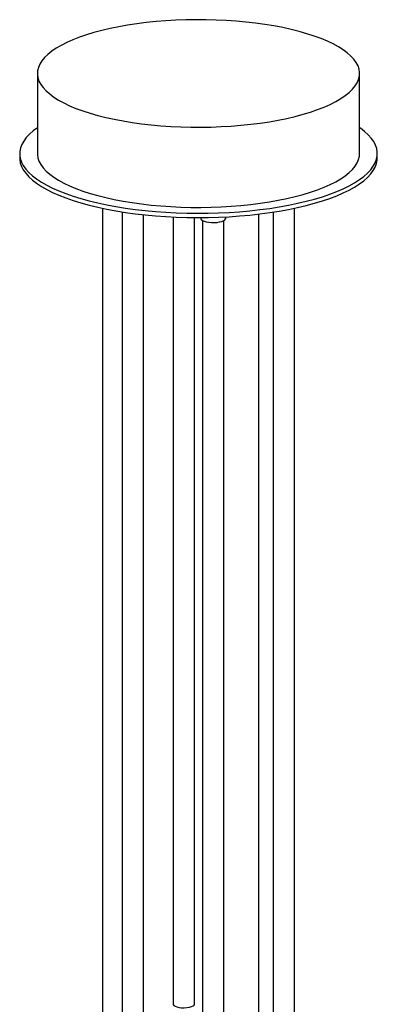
# Paper-space layout '_Dimétrica' of a CAD drawing. Header units: inches. Extents: x -19.1 to 22.7, y -16.8 to 40.9.
# Tile 2 of 2: x -3.9 to 3.9, y 19.3 to 40.9. Entities that reach past the tile are written whole.
import ezdxf

# ---------------------------------------------------------------- set-up
doc = ezdxf.new("R2010")
doc.units = ezdxf.units.IN
doc.header["$MEASUREMENT"] = 0

psp = doc.layouts.new('_Dimétrica')

# ---------------------------------------------------------------- linework, layer by layer
at = {"color": 7, "linetype": 'Continuous', "lineweight": 25}
for p, q in [((-3.545, 39.737), (-3.545, 37.974)), ((3.545, 37.974), (3.545, 39.737)), ((-3.935, 37.974), (-3.935, 37.879)), ((3.935, 37.879), (3.935, 37.974)), ((-2.114, 36.773), (-2.114, 0.329)), ((-1.683, 36.694), (-1.683, 18.22)), ((-1.211, 18.22), (-1.211, 36.631)), ((0.6, 36.551), (0.6, 36.583)), ((1.318, 36.643), (1.318, 0.517)), ((1.642, 36.687), (1.642, -0.144)), ((2.114, -0.144), (2.114, 36.773)), ((-0.561, 36.581), (-0.561, 19.275)), ((-0.088, 19.275), (-0.088, 36.568)), ((0.049, 36.568), (0.049, 36.551)), ((0.088, 36.503), (0.088, -0.568)), ((0.561, -0.568), (0.561, 36.503))]:
    psp.add_line(p, q, dxfattribs=at)
at = {"color": 7, "linetype": 'Continuous', "lineweight": 25, "flags": 128}
for points in [[(-1.253, 38.631), (-1.043, 38.607), (-0.828, 38.588), (-0.61, 38.573), (-0.389, 38.562), (-0.167, 38.556), (0.055, 38.555), (0.278, 38.559), (0.499, 38.567), (0.719, 38.58), (0.935, 38.597), (1.148, 38.619), (1.356, 38.645), (1.559, 38.676), (1.756, 38.71), (1.946, 38.749), (2.128, 38.792), (2.302, 38.838), (2.467, 38.888), (2.622, 38.941), (2.766, 38.998), (2.9, 39.057), (3.022, 39.119), (3.133, 39.184), (3.231, 39.25), (3.316, 39.319), (3.388, 39.389), (3.447, 39.461), (3.492, 39.533), (3.524, 39.607), (3.541, 39.681), (3.545, 39.755), (3.534, 39.829), (3.51, 39.903), (3.471, 39.976), (3.419, 40.048), (3.354, 40.119), (3.275, 40.189), (3.184, 40.257), (3.079, 40.322), (2.963, 40.385), (2.835, 40.446), (2.696, 40.504), (2.546, 40.559), (2.386, 40.611), (2.217, 40.659), (2.039, 40.703), (1.853, 40.744), (1.659, 40.781), (1.459, 40.814), (1.253, 40.842), (1.043, 40.866), (0.828, 40.886), (0.61, 40.901), (0.389, 40.911), (0.167, 40.917), (-0.055, 40.918), (-0.278, 40.915), (-0.499, 40.907), (-0.719, 40.894), (-0.935, 40.877), (-1.148, 40.855), (-1.356, 40.828), (-1.559, 40.798), (-1.756, 40.763), (-1.946, 40.724), (-2.128, 40.682), (-2.302, 40.635), (-2.467, 40.585), (-2.622, 40.532), (-2.766, 40.476), (-2.9, 40.416), (-3.022, 40.354), (-3.133, 40.29), (-3.231, 40.223), (-3.316, 40.155), (-3.388, 40.084), (-3.447, 40.013), (-3.492, 39.94), (-3.524, 39.866), (-3.541, 39.792), (-3.545, 39.718), (-3.534, 39.644), (-3.51, 39.57), (-3.471, 39.497), (-3.419, 39.425), (-3.354, 39.354), (-3.275, 39.285), (-3.184, 39.217), (-3.079, 39.151), (-2.963, 39.088), (-2.835, 39.027), (-2.696, 38.969), (-2.546, 38.914), (-2.386, 38.863), (-2.217, 38.815), (-2.039, 38.77), (-1.853, 38.729), (-1.659, 38.692), (-1.459, 38.66), (-1.253, 38.631)], [(-3.545, 38.543), (-3.638, 38.474), (-3.72, 38.401), (-3.79, 38.327), (-3.846, 38.251), (-3.888, 38.175), (-3.917, 38.098), (-3.933, 38.02), (-3.934, 37.942), (-3.921, 37.865), (-3.895, 37.787), (-3.855, 37.711), (-3.802, 37.635), (-3.735, 37.561), (-3.655, 37.488), (-3.562, 37.416), (-3.457, 37.347), (-3.339, 37.28), (-3.21, 37.215), (-3.07, 37.153), (-2.919, 37.094), (-2.757, 37.038), (-2.586, 36.985), (-2.406, 36.936), (-2.217, 36.89), (-2.02, 36.848), (-1.817, 36.81), (-1.607, 36.776), (-1.391, 36.747)], [(-1.391, 36.747), (-1.171, 36.721), (-0.946, 36.7), (-0.718, 36.684), (-0.488, 36.672), (-0.256, 36.665), (-0.022, 36.662), (0.211, 36.664), (0.443, 36.67), (0.674, 36.681), (0.902, 36.697), (1.128, 36.717), (1.349, 36.742), (1.566, 36.77), (1.777, 36.803), (1.982, 36.84), (2.18, 36.882), (2.37, 36.927), (2.552, 36.975), (2.725, 37.027), (2.888, 37.083), (3.041, 37.141), (3.184, 37.203), (3.315, 37.267), (3.435, 37.334), (3.543, 37.403), (3.638, 37.474), (3.72, 37.546), (3.79, 37.621), (3.846, 37.696), (3.888, 37.773), (3.917, 37.85), (3.933, 37.927), (3.934, 38.005), (3.921, 38.083), (3.895, 38.16), (3.855, 38.237), (3.802, 38.312), (3.735, 38.387), (3.655, 38.46), (3.562, 38.531), (3.545, 38.543)], [(-3.545, 37.974), (-3.545, 37.955), (-3.534, 37.881), (-3.51, 37.807), (-3.471, 37.734), (-3.419, 37.662), (-3.354, 37.591), (-3.275, 37.522), (-3.184, 37.454), (-3.079, 37.388), (-2.963, 37.325), (-2.835, 37.264), (-2.696, 37.206), (-2.546, 37.151), (-2.386, 37.1), (-2.217, 37.052), (-2.039, 37.007), (-1.853, 36.966), (-1.659, 36.929), (-1.459, 36.897), (-1.253, 36.868)], [(-1.253, 36.868), (-1.043, 36.844), (-0.828, 36.825), (-0.61, 36.81), (-0.389, 36.799), (-0.167, 36.793), (0.055, 36.792), (0.278, 36.796), (0.499, 36.804), (0.719, 36.817), (0.935, 36.834), (1.148, 36.856), (1.356, 36.882), (1.559, 36.912), (1.756, 36.947), (1.946, 36.986), (2.128, 37.029), (2.302, 37.075), (2.467, 37.125), (2.622, 37.178), (2.766, 37.235), (2.9, 37.294), (3.022, 37.356), (3.133, 37.421), (3.231, 37.487), (3.316, 37.556), (3.388, 37.626), (3.447, 37.698), (3.492, 37.77), (3.524, 37.844), (3.541, 37.918), (3.545, 37.974)], [(-3.935, 37.879), (-3.934, 37.848), (-3.921, 37.77), (-3.895, 37.693), (-3.855, 37.617), (-3.802, 37.541), (-3.735, 37.466), (-3.655, 37.393), (-3.562, 37.322), (-3.457, 37.253), (-3.339, 37.186), (-3.21, 37.121), (-3.07, 37.059), (-2.919, 37), (-2.757, 36.944), (-2.586, 36.891), (-2.406, 36.841), (-2.217, 36.796), (-2.02, 36.754), (-1.817, 36.716), (-1.607, 36.682), (-1.391, 36.652)], [(-1.391, 36.652), (-1.171, 36.627), (-0.946, 36.606), (-0.718, 36.59), (-0.488, 36.578), (-0.256, 36.57), (-0.022, 36.568), (0.211, 36.57), (0.443, 36.576), (0.674, 36.587), (0.902, 36.603), (1.128, 36.623), (1.349, 36.647), (1.566, 36.676), (1.777, 36.709), (1.982, 36.746), (2.18, 36.787), (2.37, 36.832), (2.552, 36.881), (2.725, 36.933), (2.888, 36.989), (3.041, 37.047), (3.184, 37.109), (3.315, 37.173), (3.435, 37.24), (3.543, 37.309), (3.638, 37.379), (3.72, 37.452), (3.79, 37.526), (3.846, 37.602), (3.888, 37.678), (3.917, 37.755), (3.933, 37.833), (3.935, 37.879)], [(0.049, 36.551), (0.05, 36.543), (0.062, 36.523), (0.087, 36.504), (0.125, 36.487), (0.172, 36.474), (0.227, 36.465)], [(0.227, 36.465), (0.287, 36.46), (0.348, 36.459), (0.409, 36.463), (0.465, 36.472), (0.514, 36.484), (0.554, 36.5), (0.582, 36.518), (0.597, 36.538), (0.6, 36.551)], [(-0.561, 19.275), (-0.559, 19.267), (-0.545, 19.247), (-0.517, 19.23), (-0.477, 19.215), (-0.428, 19.205), (-0.372, 19.198), (-0.313, 19.197), (-0.254, 19.2), (-0.2, 19.208), (-0.154, 19.221), (-0.119, 19.237), (-0.096, 19.255), (-0.088, 19.274), (-0.088, 19.275)]]:
    psp.add_lwpolyline(points, dxfattribs=at)

doc.saveas('drawing.dxf')
